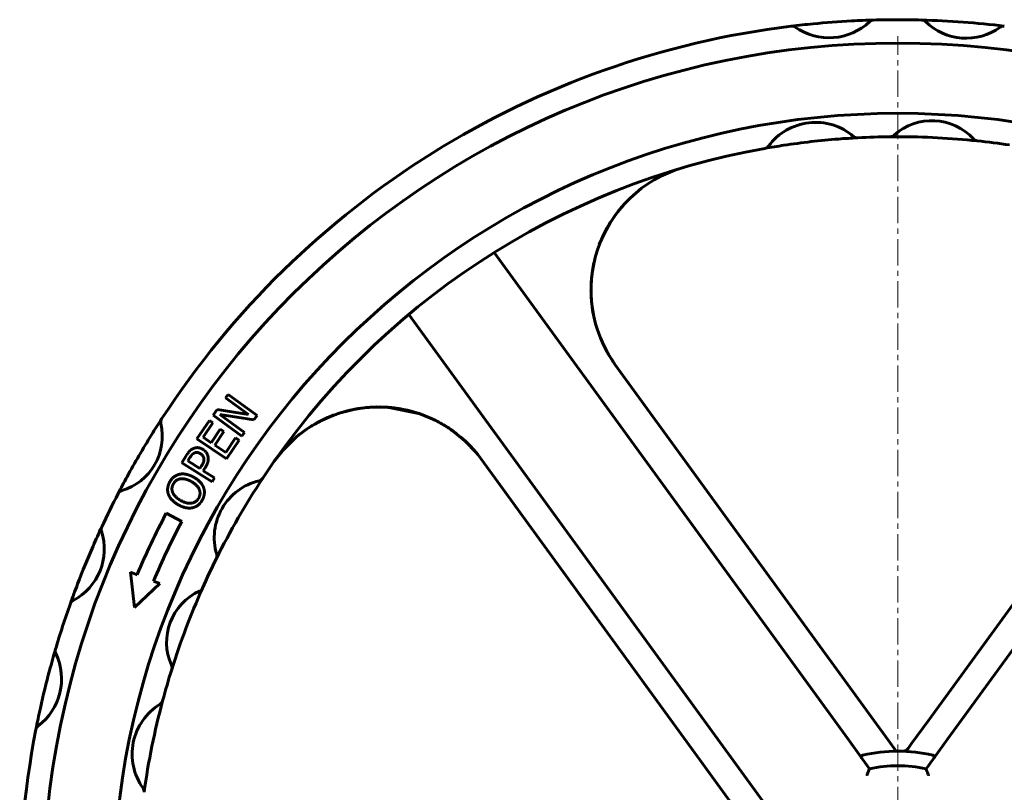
# Model space of a CAD drawing. Header units: millimetres. Extents: x -350 to 350, y -1015 to 1015.
# Tile 5 of 6: x -250 to 30, y 795 to 1015. Entities that reach past the tile are written whole.
import ezdxf

# ---------------------------------------------------------------- set-up
doc = ezdxf.new("R2010")
doc.units = ezdxf.units.MM
doc.linetypes.add('K5LT_AXLED', pattern=[12, 7.5, -1.5, 1.5, -1.5])
doc.linetypes.add('K5LT_BASIC', pattern=[0])
doc.layers.add('Системный слой (1)', color=7, linetype='Continuous', true_color=0x6c6c6c)

# ---------------------------------------------------------------- blocks, each defined once
blk = doc.blocks.new('U2')
at = {"layer": 'Системный слой (1)', "color": 150, "linetype": 'K5LT_BASIC', "lineweight": 60, "true_color": 0x0080ff}
for p, q in [((-79.74, 960.73), (-81.79, 957.8)), ((-81.79, 957.8), (-83.53, 954.69)), ((-83.53, 954.69), (-84.97, 951.43)), ((-87.34, 939.23), (-87.34, 939.06)), ((-87.34, 938.5), (-87.35, 938.35)), ((-87.35, 938.35), (-87.34, 938.03)), ((-87.34, 939.06), (-87.34, 938.98)), ((-87.34, 938.98), (-87.34, 938.93)), ((-87.34, 938.93), (-87.34, 938.88)), ((-87.34, 938.88), (-87.34, 938.83)), ((-87.34, 938.83), (-87.34, 938.8)), ((-87.34, 938.8), (-87.34, 938.74)), ((-87.34, 938.74), (-87.34, 938.65)), ((-87.34, 938.65), (-87.34, 938.64)), ((-87.34, 938.64), (-87.34, 938.62)), ((-87.34, 938.62), (-87.34, 938.58)), ((-87.34, 938.58), (-87.34, 938.5)), ((-87.34, 938.03), (-87.33, 937.55)), ((-87.33, 937.55), (-87.31, 936.94)), ((-87.31, 936.94), (-87.21, 935.45)), ((-87.21, 935.45), (-86.88, 932.79)), ((-86.88, 932.79), (-86.71, 931.74)), ((-86.71, 931.74), (-86.67, 931.57)), ((-86.67, 931.57), (-86.62, 931.3)), ((-86.62, 931.3), (-86.61, 931.26))]:
    blk.add_line(p, q, dxfattribs=at)
blk = doc.blocks.new('U8')
at = {"layer": 'Системный слой (1)', "color": 150, "linetype": 'K5LT_BASIC', "lineweight": 60, "true_color": 0x0080ff}
for p, q in [((-160.52, 902.85), (-161.74, 902.38)), ((-159.91, 903.08), (-160.52, 902.85)), ((-159.6, 903.19), (-159.91, 903.08)), ((-159.45, 903.25), (-159.6, 903.19)), ((-159.29, 903.31), (-159.45, 903.25)), ((-159.18, 903.35), (-159.29, 903.31)), ((-159.1, 903.38), (-159.18, 903.35)), ((-159.05, 903.39), (-159.1, 903.38)), ((-159.02, 903.4), (-159.05, 903.39)), ((-158.98, 903.42), (-159.02, 903.4)), ((-158.94, 903.43), (-158.98, 903.42)), ((-158.9, 903.44), (-158.94, 903.43)), ((-158.85, 903.46), (-158.9, 903.44)), ((-158.82, 903.47), (-158.85, 903.46)), ((-158.81, 903.47), (-158.82, 903.47)), ((-158.8, 903.47), (-158.81, 903.47)), ((-158.79, 903.48), (-158.8, 903.47)), ((-158.76, 903.49), (-158.79, 903.48)), ((-158.74, 903.49), (-158.76, 903.49)), ((-158.73, 903.5), (-158.74, 903.49)), ((-158.68, 903.51), (-158.73, 903.5)), ((-158.35, 903.61), (-158.68, 903.51)), ((-153.66, 904.71), (-158.35, 903.61)), ((-151.28, 905.01), (-153.66, 904.71)), ((-150.09, 905.11), (-151.28, 905.01)), ((-149.51, 905.14), (-150.09, 905.11)), ((-149.18, 905.15), (-149.51, 905.14)), ((-148.92, 905.16), (-149.18, 905.15)), ((-148.39, 905.17), (-148.92, 905.16)), ((-144.87, 905.05), (-148.39, 905.17)), ((-136.42, 903.33), (-144.87, 905.05)), ((-166.61, 899.93), (-166.82, 899.8)), ((-166.17, 900.19), (-166.61, 899.93)), ((-165.2, 900.72), (-166.17, 900.19)), ((-164.11, 901.3), (-165.2, 900.72)), ((-161.74, 902.38), (-164.11, 901.3)), ((-131.26, 901.17), (-131.27, 901.17)), ((-131.24, 901.16), (-131.26, 901.17)), ((-131.23, 901.15), (-131.24, 901.16)), ((-131.22, 901.15), (-131.23, 901.15)), ((-131.21, 901.14), (-131.22, 901.15)), ((-131.22, 901.15), (-131.22, 901.15)), ((-131.2, 901.14), (-131.21, 901.14)), ((-131.21, 901.14), (-131.21, 901.14)), ((-131.21, 901.14), (-131.21, 901.14)), ((-131.21, 901.14), (-131.21, 901.14)), ((-131.21, 901.14), (-131.21, 901.14)), ((-131.19, 901.13), (-131.2, 901.14)), ((-131.18, 901.13), (-131.19, 901.13)), ((-131.14, 901.11), (-131.18, 901.13)), ((-131.1, 901.09), (-131.14, 901.11)), ((-131.07, 901.07), (-131.1, 901.09)), ((-131.02, 901.04), (-131.07, 901.07)), ((-130.99, 901.03), (-131.02, 901.04)), ((-130.94, 901.01), (-130.99, 901.03)), ((-130.85, 900.96), (-130.94, 901.01)), ((-130.65, 900.85), (-130.85, 900.96)), ((-127.04, 898.62), (-130.65, 900.85)), ((-168.94, 898.39), (-171.17, 896.66)), ((-167.78, 899.19), (-168.94, 898.39)), ((-167.18, 899.58), (-167.78, 899.19)), ((-166.93, 899.73), (-167.18, 899.58)), ((-166.82, 899.8), (-166.93, 899.73)), ((-123.24, 895.56), (-127.04, 898.62)), ((-171.17, 896.66), (-175.19, 892.71)), ((-119.89, 892.03), (-123.24, 895.56)), ((-175.19, 892.71), (-177.51, 889.73)), ((-177.52, 889.71), (-177.53, 889.71)), ((-177.53, 889.71), (-177.53, 889.71)), ((-177.51, 889.73), (-177.52, 889.72)), ((-177.52, 889.72), (-177.52, 889.72)), ((-177.52, 889.72), (-177.52, 889.71))]:
    blk.add_line(p, q, dxfattribs=at)
blk = doc.blocks.new('U10')
at = {"layer": 'Системный слой (1)', "color": 150, "linetype": 'K5LT_BASIC', "lineweight": 60, "true_color": 0x0080ff}
for p, q in [((-79.24, 961.31), (-78.74, 961.9)), ((-78.74, 961.9), (-78.41, 962.29)), ((-82.3, 956.97), (-80.81, 959.29)), ((-80.81, 959.29), (-79.78, 960.69)), ((-79.78, 960.69), (-79.77, 960.69)), ((-79.77, 960.7), (-79.76, 960.71)), ((-79.77, 960.69), (-79.77, 960.7)), ((-79.77, 960.7), (-79.77, 960.7)), ((-79.77, 960.7), (-79.77, 960.7)), ((-79.77, 960.7), (-79.77, 960.7)), ((-79.77, 960.7), (-79.77, 960.7)), ((-79.77, 960.7), (-79.77, 960.7)), ((-79.76, 960.71), (-79.76, 960.72)), ((-79.76, 960.72), (-79.75, 960.72)), ((-79.76, 960.71), (-79.76, 960.71)), ((-79.75, 960.72), (-79.74, 960.74)), ((-79.74, 960.74), (-79.73, 960.75)), ((-79.74, 960.74), (-79.74, 960.74)), ((-79.73, 960.75), (-79.71, 960.77)), ((-79.71, 960.77), (-79.68, 960.8)), ((-79.68, 960.8), (-79.62, 960.88)), ((-79.62, 960.88), (-79.49, 961.02)), ((-79.49, 961.02), (-79.24, 961.31)), ((-83.12, 955.51), (-82.3, 956.97)), ((-86.82, 944.6), (-86.5, 946.25)), ((-87.18, 941.86), (-86.82, 944.6)), ((-87.34, 939.2), (-87.33, 939.42)), ((-87.34, 939.02), (-87.34, 939.2)), ((-87.33, 939.42), (-87.32, 939.79)), ((-87.32, 939.79), (-87.29, 940.48)), ((-87.29, 940.48), (-87.18, 941.86)), ((-87.34, 938.66), (-87.34, 939.02)), ((-87.31, 936.94), (-87.34, 938.66)), ((-87.16, 934.9), (-87.31, 936.94))]:
    blk.add_line(p, q, dxfattribs=at)
blk = doc.blocks.new('U17')
at = {"layer": 'Системный слой (1)', "color": 150, "linetype": 'K5LT_BASIC', "lineweight": 60, "true_color": 0x0080ff}
for start, end in [(79.6073, 145.0201), (36, 79.6073)]:
    blk.add_arc((-147.83, 868.93), 36.25, start, end, dxfattribs=at)
blk = doc.blocks.new('U43')
at = {"layer": 'Системный слой (1)', "color": 30, "linetype": 'K5LT_AXLED', "lineweight": 18, "true_color": 0xff8000}
blk.add_line((0, 765.49), (0, 1010.83), dxfattribs=at)

msp = doc.modelspace()

# ---------------------------------------------------------------- linework, layer by layer
at = {"layer": 'Системный слой (1)', "color": 150, "linetype": 'K5LT_BASIC', "lineweight": 60, "true_color": 0x0080ff}
for p, q in [((-11.44, 981.86), (-11.39, 981.86)), ((-14.17, 810.52), (-114.91, 949.18)), ((114.91, 949.18), (14.17, 810.52)), ((-139.18, 931.54), (-38.44, 792.89)), ((-7.47, 816.81), (-80.42, 917.22)), ((82.01, 916.74), (8.74, 815.88)), ((-191.39, 907.75), (-190.65, 908.77)), ((-190.65, 908.77), (-182.43, 902.78)), ((-184.88, 903.01), (-191.39, 907.75)), ((-194.93, 902.89), (-193.8, 904.44)), ((-186.71, 896.9), (-194.93, 902.89)), ((-193.8, 904.44), (-184.88, 903.01)), ((-183.32, 901.56), (-193.06, 903.08)), ((-193.06, 903.08), (-185.97, 897.92)), ((-182.43, 902.78), (-183.32, 901.56)), ((-141.28, 904.58), (-141.28, 904.58)), ((-199.55, 896.08), (-196, 901.36)), ((-195, 900.68), (-197.79, 896.53)), ((-196, 901.36), (-195, 900.68)), ((-195.48, 894.97), (-192.88, 898.85)), ((-191.88, 898.18), (-194.48, 894.3)), ((-192.88, 898.85), (-191.88, 898.18)), ((-185.97, 897.92), (-186.71, 896.9)), ((-191.11, 890.41), (-199.55, 896.08)), ((-197.79, 896.53), (-195.48, 894.97)), ((-194.48, 894.3), (-191.35, 892.2)), ((-191.35, 892.2), (-188.56, 896.36)), ((-187.56, 895.69), (-191.11, 890.41)), ((-188.56, 896.36), (-187.56, 895.69)), ((-203.84, 889.26), (-202.49, 891.43)), ((-195.21, 883.88), (-203.84, 889.26)), ((-201.54, 890.74), (-202.13, 889.79)), ((-202.13, 889.79), (-198.69, 887.64)), ((-118.5, 890.23), (-45.22, 789.38)), ((-198.69, 887.64), (-198.21, 888.43)), ((-197.11, 888), (-197.72, 887.03)), ((-197.72, 887.03), (-194.5, 885.03)), ((-194.5, 885.03), (-195.21, 883.88)), ((-208.28, 874.92), (-203.85, 872.59)), ((-217.35, 848.02), (-218.42, 858.08)), ((-218.42, 858.08), (-216.58, 857.38)), ((-211.91, 855.6), (-210.07, 854.9)), ((-210.07, 854.9), (-217.35, 848.02)), ((-2.68, 810.21), (-7.47, 816.81)), ((8.74, 815.88), (3.95, 809.29)), ((-10.05, 804.85), (-14.17, 810.52)), ((-0.46, 807.16), (-2.68, 810.21)), ((14.17, 810.52), (10.05, 804.85)), ((2.95, 807.92), (2.88, 807.82)), ((3.95, 809.29), (2.95, 807.92)), ((-8.07, 802.12), (-10.05, 804.85)), ((10.05, 804.85), (8.07, 802.12))]:
    msp.add_line(p, q, dxfattribs=at)
for centre, radius, start, end in [((-19.57, 1027.27), 16.92, 235.2993, 313.2525), ((0, 765.49), 250, 93.0115, 95.5402), ((0, 765.49), 250, 91.5778, 93.0115), ((-6.84, 1013.73), 1.67, 91.5778, 133.2525), ((0, 765.49), 250, 90, 91.5778), ((0, 765.49), 250, 88.445, 90), ((0, 765.49), 250, 83.0315, 88.445), ((6.74, 1013.74), 1.67, 45.4598, 88.445), ((6.74, 1013.74), 1.67, 45.4598, 88.445), ((19.46, 1026.67), 16.47, 225.4598, 306.0167), ((0, 765.49), 250, 96.9739, 146.9657), ((0, 765.49), 250, 95.5402, 96.9739), ((-30.15, 1011.99), 1.67, 55.2993, 96.9739), ((-30.15, 1011.99), 1.67, 55.2993, 96.9739), ((30.13, 1011.99), 1.67, 83.0315, 126.0167), ((0, 765.49), 243.33, 90, 180), ((0, 765.49), 243.33, 180, 90), ((0, 765.49), 223.33, 90, 180), ((0, 765.49), 223.33, 180, 90), ((-23.39, 969.53), 16.71, 49.6168, 143.4604), ((9.72, 970.64), 16.08, 42.5621, 132.0138), ((0, 765.49), 216.67, 94.4741, 98.6031), ((0, 765.49), 216.67, 93.0143, 94.4741), ((-11.48, 983.53), 1.67, 229.6168, 273.0143), ((-11.48, 983.53), 1.67, 229.6168, 273.0143), ((0, 765.49), 216.67, 90.5662, 93.0143), ((-2.16, 983.82), 1.67, 270.5662, 312.0138), ((0, 765.49), 216.67, 90, 90.5662), ((0, 765.49), 216.67, 84.0097, 90), ((22.79, 982.64), 1.67, 222.5621, 264.0097), ((22.79, 982.64), 1.67, 222.5621, 264.0097), ((0, 765.49), 216.67, 100.0629, 146.5678), ((0, 765.49), 216.67, 98.6031, 100.0622), ((-38.15, 980.47), 1.67, 280.0629, 323.4604), ((0, 765.49), 216.67, 81.5548, 84.0097), ((-51.09, 938.53), 36.25, 106.4513, 216), ((-225.53, 896.82), 16.14, 286.4355, 13.1398), ((0, 765.49), 250, 146.9657, 148.2031), ((-208.19, 900.87), 1.67, 146.9657, 193.1398), ((0, 765.49), 250, 148.2031, 151.3722), ((0, 765.49), 250, 151.3722, 152.6096), ((-177.97, 867.99), 16.63, 103.4061, 196.7165), ((0, 765.49), 216.67, 146.5678, 153.5548), ((-182.21, 885.79), 1.67, 283.4061, 326.5678), ((0, 765.49), 250, 152.6096, 155.0315), ((-220.49, 879.74), 1.67, 106.4355, 152.6096), ((-220.49, 879.74), 1.67, 106.4355, 152.6096), ((0, 765.49), 235.27, 152.2839, 156.9879), ((0, 765.49), 230.27, 152.2839, 156.9639), ((-242.37, 864.71), 16.47, 297.4598, 18.0167), ((0, 765.49), 250, 155.0315, 156.4034), ((-225.12, 870.32), 1.67, 155.0315, 198.0167), ((0, 765.49), 250, 156.4034, 159.0732), ((0, 765.49), 216.67, 153.5548, 156.0097), ((-195.49, 862.73), 1.67, 333.5548, 16.7165), ((-214.25, 856.49), 2.5, 156.9879, 159.1988), ((0, 765.49), 250, 159.0732, 160.445), ((-192.1, 838.13), 16.08, 114.5621, 204.0138), ((0, 765.49), 216.67, 156.0097, 162.5662), ((-199.47, 854.27), 1.67, 294.5621, 336.0097), ((-234.01, 848.61), 1.67, 117.4598, 160.445), ((0, 765.49), 250, 160.445, 163.5778), ((0, 765.49), 250, 163.5778, 165.0115), ((-238.2, 835.7), 1.67, 163.5778, 205.2525), ((-255.01, 827.77), 16.92, 307.2993, 25.2525), ((0, 765.49), 250, 165.0115, 167.5402), ((0, 765.49), 216.67, 162.5662, 165.0143), ((-208.3, 830.91), 1.67, 342.5662, 24.0138), ((0, 765.49), 216.67, 165.0143, 172.0629), ((-210.91, 821.95), 1.67, 301.6168, 345.0143), ((0, 765.49), 250, 167.5402, 168.9739), ((-201.28, 806.3), 16.71, 121.6168, 215.4604), ((0, 765.49), 250, 168.9739, 218.9657), ((-243.75, 812.99), 1.67, 127.2993, 168.9739), ((1.53, 808.8), 1.67, 267.9726, 324), ((0, 765.49), 41.67, 76.193, 103.807), ((0, 765.49), 37.5, 77.5782, 102.4218), ((-216.24, 795.64), 1.67, 352.0629, 35.4604)]:
    msp.add_arc(centre, radius, start, end, dxfattribs=at)
for points, knots in [([(-37.86, 978.83), (-37.86, 978.83), (-37.85, 978.83), (-37.85, 978.83), (-37.84, 978.83), (-37.83, 978.83), (-37.82, 978.83), (-37.81, 978.84), (-37.81, 978.84), (-37.81, 978.84), (-37.81, 978.84), (-37.8, 978.84), (-37.8, 978.84), (-37.8, 978.84), (-37.8, 978.84), (-37.8, 978.84), (-37.79, 978.84), (-37.79, 978.84), (-37.79, 978.84), (-37.79, 978.84), (-37.79, 978.84), (-37.79, 978.84), (-37.79, 978.84), (-37.78, 978.84), (-37.78, 978.84), (-37.76, 978.85), (-37.75, 978.85), (-37.74, 978.85)], [0, 0, 0, 0, 3, 3, 6, 6, 9, 9, 9.512506, 9.512506, 10.199414, 10.199414, 10.639225, 10.639225, 10.920824, 10.920824, 11.202423, 11.202423, 11.358868, 11.358868, 11.60918, 11.60918, 12.078516, 12.078516, 13.017187, 13.017187, 15, 15, 15, 15]), ([(-80.42, 917.22), (-80.81, 917.75), (-81.18, 918.29), (-81.89, 919.4), (-82.24, 919.96), (-82.89, 921.11), (-83.2, 921.69), (-83.54, 922.37), (-83.59, 922.47), (-83.68, 922.66), (-83.72, 922.75), (-83.8, 922.92), (-83.84, 922.98), (-83.89, 923.11), (-83.92, 923.16), (-83.96, 923.25), (-83.98, 923.28), (-84.01, 923.35), (-84.02, 923.38), (-84.03, 923.4)], [0, 0, 0, 0, 5.32937, 5.32937, 10.65874, 10.65874, 15.988109, 15.988109, 16.842082, 16.842082, 17.693262, 17.693262, 18.318658, 18.318658, 18.778162, 18.778162, 19.115779, 19.115779, 19.351487, 19.351487, 19.351487, 19.351487]), ([(-163.83, 901.45), (-163.74, 901.5), (-163.64, 901.54), (-162.76, 901.97), (-161.96, 902.31), (-160.56, 902.88), (-159.94, 903.1), (-159.32, 903.3), (-159.31, 903.31), (-157.83, 903.7), (-156.37, 904.18), (-153.32, 904.78), (-151.76, 904.99), (-149.28, 905.16), (-148.37, 905.17), (-146.79, 905.17), (-146.12, 905.14), (-145.13, 905.08), (-144.8, 905.05), (-144, 904.98), (-143.53, 904.93), (-142.87, 904.84), (-142.67, 904.81), (-142.4, 904.77), (-142.32, 904.76), (-142.21, 904.74), (-142.18, 904.74), (-142.13, 904.73), (-142.12, 904.73), (-142.09, 904.72), (-142.08, 904.72), (-142.05, 904.72), (-142.04, 904.72), (-142, 904.71), (-141.98, 904.71), (-141.91, 904.69), (-141.86, 904.69), (-141.71, 904.66), (-141.61, 904.64), (-141.44, 904.61), (-141.36, 904.6), (-141.28, 904.58)], [14.92524, 14.92524, 14.92524, 14.92524, 15.192718, 15.192718, 17.32272, 17.32272, 18.921895, 18.921895, 18.938659, 18.938659, 22.712233, 22.712233, 26.59438, 26.59438, 28.852808, 28.852808, 30.508585, 30.508585, 31.333921, 31.333921, 32.508966, 32.508966, 32.992577, 32.992577, 33.191615, 33.191615, 33.273533, 33.273533, 33.307248, 33.307248, 33.340963, 33.340963, 33.372765, 33.372765, 33.435413, 33.435413, 33.560229, 33.560229, 33.809624, 33.809624, 34, 34, 34, 34]), ([(-133.49, 902.22), (-133.47, 902.21), (-133.45, 902.2), (-133.41, 902.18), (-133.39, 902.17), (-133.34, 902.15), (-133.32, 902.14), (-133.28, 902.13), (-133.26, 902.12), (-133.23, 902.1), (-133.21, 902.1), (-133.18, 902.08), (-133.16, 902.07), (-133.13, 902.06), (-133.12, 902.05), (-133.09, 902.04), (-133.08, 902.04), (-133.06, 902.03), (-133.05, 902.02), (-133.02, 902.01), (-133.01, 902.01), (-132.99, 902), (-132.99, 902), (-132.98, 901.99), (-132.97, 901.99), (-132.95, 901.98), (-132.94, 901.97), (-132.9, 901.96), (-132.88, 901.95), (-132.8, 901.91), (-132.75, 901.89), (-132.61, 901.82), (-132.51, 901.78), (-132.22, 901.64), (-132.02, 901.55), (-131.45, 901.27), (-131.07, 901.07), (-130.68, 900.86), (-130.66, 900.85), (-130.08, 900.51), (-129.49, 900.19), (-128.78, 899.77), (-128.64, 899.68), (-127.5, 898.96), (-126.53, 898.29), (-125.6, 897.57)], [10.289624, 10.289624, 10.289624, 10.289624, 10.411762, 10.411762, 10.56271, 10.56271, 10.699936, 10.699936, 10.824687, 10.824687, 10.938096, 10.938096, 11.041196, 11.041196, 11.134923, 11.134923, 11.22013, 11.22013, 11.29759, 11.29759, 11.375051, 11.375051, 11.414081, 11.414081, 11.456114, 11.456114, 11.538979, 11.538979, 11.704108, 11.704108, 12.033165, 12.033165, 12.688878, 12.688878, 13.995499, 13.995499, 16.599135, 16.599135, 16.703649, 16.703649, 20.763523, 20.763523, 21.787191, 21.787191, 29, 29, 29, 29]), ([(-9.94, 805.96), (-10.09, 805.92), (-10.21, 805.88), (-10.38, 805.79), (-10.43, 805.75), (-10.48, 805.63), (-10.48, 805.57), (-10.44, 805.42), (-10.39, 805.33), (-10.31, 805.2), (-10.28, 805.17), (-10.26, 805.13)], [0.0004272, 0.0004272, 0.0004272, 0.0004272, 0.0325288, 0.0325288, 0.0584442, 0.0584442, 0.0830516, 0.0830516, 0.1109416, 0.1109416, 0.1215451, 0.1215451, 0.1215451, 0.1215451]), ([(10.26, 805.13), (10.28, 805.17), (10.31, 805.21), (10.4, 805.34), (10.45, 805.44), (10.48, 805.59), (10.48, 805.66), (10.41, 805.76), (10.36, 805.8), (10.2, 805.89), (10.08, 805.92), (9.94, 805.96)], [0.2612098, 0.2612098, 0.2612098, 0.2612098, 0.2721336, 0.2721336, 0.3027367, 0.3027367, 0.3276386, 0.3276386, 0.3516523, 0.3516523, 0.3825611, 0.3825611, 0.3825611, 0.3825611]), ([(-8.76, 800.24), (-8.76, 800.24), (-8.76, 800.25), (-8.7, 800.41), (-8.64, 800.58), (-8.52, 800.89), (-8.47, 801.04), (-8.34, 801.39), (-8.27, 801.57), (-8.17, 801.85), (-8.13, 801.95), (-8.08, 802.08), (-8.07, 802.12), (-8.07, 802.12)], [-0.0005397, -0.0005397, -0.0005397, -0.0005397, 0, 0, 0.0314048, 0.0314048, 0.0621135, 0.0621135, 0.1044772, 0.1044772, 0.1403771, 0.1403771, 0.1735591, 0.1735591, 0.1735591, 0.1735591]), ([(8.07, 802.12), (8.07, 802.12), (8.08, 802.08), (8.13, 801.95), (8.17, 801.85), (8.27, 801.57), (8.34, 801.39), (8.47, 801.04), (8.52, 800.89), (8.64, 800.58), (8.7, 800.41), (8.76, 800.25), (8.76, 800.24), (8.76, 800.24)], [0, 0, 0, 0, 0.0329948, 0.0329948, 0.0686923, 0.0686923, 0.1108171, 0.1108171, 0.1413526, 0.1413526, 0.1725803, 0.1725803, 0.173117, 0.173117, 0.173117, 0.173117])]:
    msp.add_open_spline(points, degree=3, knots=knots, dxfattribs=at)
for points in [[(-202.49, 891.43), (-202.01, 892.2), (-201.09, 893.12), (-200.54, 893.35)], [(-200.25, 892.07), (-200.61, 891.91), (-201.21, 891.28), (-201.54, 890.74)], [(-200.54, 893.35), (-199.92, 893.63), (-198.56, 893.54), (-197.84, 893.09)], [(-198.55, 891.87), (-199, 892.15), (-199.85, 892.26), (-200.25, 892.07)], [(-197.58, 890.59), (-197.67, 891.01), (-198.14, 891.62), (-198.55, 891.87)], [(-197.84, 893.09), (-197.28, 892.74), (-196.52, 891.72), (-196.4, 891.14)], [(-198.21, 888.43), (-197.77, 889.12), (-197.46, 890.12), (-197.58, 890.59)], [(-196.4, 891.14), (-196.23, 890.42), (-196.53, 888.93), (-197.11, 888)], [(-207.25, 883.87), (-206.73, 884.77), (-205.28, 885.85), (-204.43, 886.03)], [(-204.43, 886.03), (-203.55, 886.2), (-201.52, 885.77), (-200.42, 885.15)], [(-207.68, 880.34), (-207.97, 881.19), (-207.75, 882.98), (-207.25, 883.87)], [(-206.23, 883.29), (-206.59, 882.66), (-206.7, 881.45), (-206.43, 880.81)], [(-204.2, 884.72), (-204.85, 884.63), (-205.88, 883.91), (-206.23, 883.29)], [(-201.12, 883.92), (-201.99, 884.42), (-203.56, 884.81), (-204.2, 884.72)], [(-199.06, 879.2), (-198.36, 880.42), (-199.38, 882.93), (-201.12, 883.92)], [(-200.42, 885.15), (-199.34, 884.53), (-197.92, 883), (-197.62, 882.15)], [(-204.87, 877.34), (-205.98, 877.97), (-207.36, 879.49), (-207.68, 880.34)], [(-206.43, 880.81), (-206.18, 880.2), (-205.03, 879.05), (-204.18, 878.56)], [(-197.62, 882.15), (-197.32, 881.25), (-197.55, 879.48), (-198.05, 878.61)], [(-204.18, 878.56), (-202.44, 877.57), (-199.76, 877.98), (-199.06, 879.2)], [(-198.05, 878.61), (-198.56, 877.72), (-199.98, 876.63), (-200.88, 876.45)], [(-200.88, 876.45), (-201.75, 876.28), (-203.79, 876.72), (-204.87, 877.34)]]:
    msp.add_open_spline(points, degree=2, dxfattribs=at)

# ---------------------------------------------------------------- block references
at = {"layer": 'Системный слой (1)'}
for name in ['U43', 'U10', 'U2', 'U17', 'U8']:
    msp.add_blockref(name, (0, 0), dxfattribs=at)

doc.saveas('drawing.dxf')
